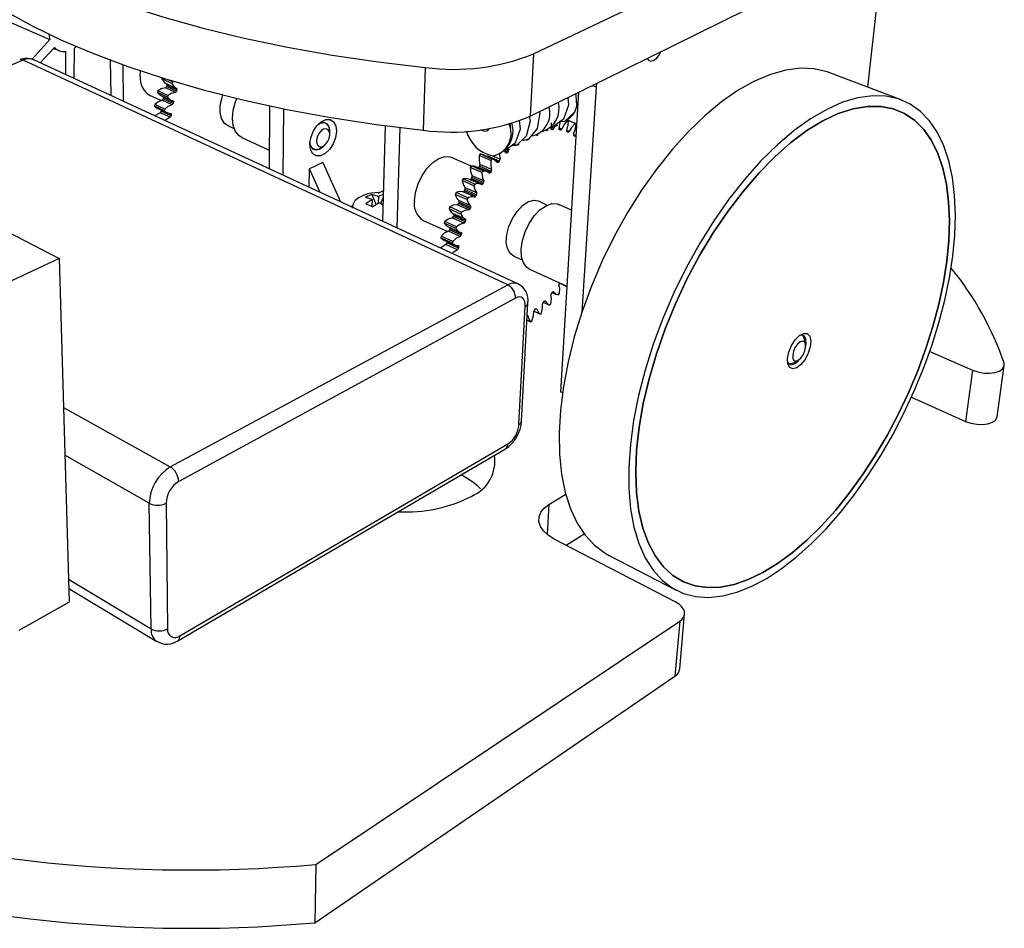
# Model space of a CAD drawing. Extents: x 0 to 190, y 0 to 149.
# Tile 2 of 4: x 124 to 190, y 57 to 118. Entities that reach past the tile are written whole.
import ezdxf

# ---------------------------------------------------------------- set-up
doc = ezdxf.new("R2010")
doc.units = 0
doc.layers.get('0').update_dxf_attribs({"linetype": 'CONTINUOUS'})

msp = doc.modelspace()

# ---------------------------------------------------------------- linework, layer by layer
at = {"color": 7, "linetype": 'CONTINUOUS'}
for p, q in [((158.798, 115.878), (184.894, 128.314)), ((158.579, 111.703), (184.454, 124.488)), ((181.185, 113.653), (182.256, 123.402)), ((123.867, 117.949), (126.439, 116.832)), ((126.439, 116.832), (125.235, 115.511)), ((125.798, 115.275), (126.742, 116.296)), ((126.684, 116.233), (127.054, 116.095)), ((127.48, 116.044), (127.487, 114.493)), ((128.069, 114.224), (128.079, 116.268)), ((157.083, 100.409), (124.645, 115.466)), ((157.767, 100.482), (125.357, 115.479)), ((130.481, 115.456), (130.528, 113.086)), ((158.798, 115.878), (158.579, 111.703)), ((131.376, 112.694), (131.334, 115.144)), ((132.478, 114.384), (132.497, 114.736)), ((151.567, 114.966), (151.424, 110.767)), ((133.953, 114.269), (133.928, 114.202)), ((134.599, 113.899), (133.928, 114.202)), ((134.643, 114.016), (134.359, 114.144)), ((134.643, 114.016), (134.599, 113.899)), ((183.428, 112.797), (178.651, 114.619)), ((133.674, 113.407), (133.642, 113.289)), ((134.344, 113.102), (133.674, 113.407)), ((134.837, 113.303), (134.167, 113.608)), ((134.274, 113.775), (134.246, 113.689)), ((134.916, 113.385), (134.246, 113.689)), ((134.922, 113.568), (134.252, 113.872)), ((134.944, 113.471), (134.274, 113.775)), ((134.944, 113.471), (134.916, 113.385)), ((162.998, 113.651), (162.043, 98.577)), ((163.022, 113.898), (162.998, 113.651)), ((133.141, 113.099), (133.902, 112.751)), ((134.312, 112.983), (133.642, 113.289)), ((133.873, 113.083), (134.542, 112.777)), ((134.62, 112.466), (133.952, 112.772)), ((134.045, 112.949), (134.025, 112.863)), ((134.694, 112.557), (134.025, 112.863)), ((134.714, 112.644), (134.045, 112.949)), ((134.344, 113.102), (134.312, 112.983)), ((161.829, 113.309), (160.617, 93.25)), ((133.462, 112.491), (133.442, 112.373)), ((134.11, 112.066), (133.442, 112.373)), ((133.442, 112.373), (133.623, 112.255)), ((134.131, 112.184), (133.462, 112.491)), ((133.62, 112.249), (134.288, 111.942)), ((133.893, 112.123), (133.883, 112.043)), ((134.55, 111.735), (133.883, 112.043)), ((134.131, 112.184), (134.11, 112.066)), ((134.714, 112.644), (134.694, 112.557)), ((141.149, 112.401), (141.117, 108.187)), ((142.085, 112.206), (142.041, 107.759)), ((161.696, 112.62), (161.791, 112.667)), ((134.484, 111.635), (133.816, 111.943)), ((134.561, 111.821), (134.55, 111.735)), ((161.149, 111.421), (161.031, 111.47)), ((161.149, 111.421), (161.078, 111.441)), ((161.097, 111.449), (161.702, 111.197)), ((161.097, 111.442), (161.097, 111.449)), ((161.6, 111.228), (161.148, 111.416)), ((138.408, 111.034), (138.767, 110.889)), ((144.889, 111.246), (144.792, 111.29)), ((145.171, 110.523), (145.158, 110.756)), ((148.877, 111.074), (148.701, 104.677)), ((149.681, 104.224), (149.884, 110.946)), ((157.166, 111.218), (157.266, 110.893)), ((157.226, 111.234), (157.266, 110.893)), ((160.082, 110.811), (160.024, 110.808)), ((160.242, 111.077), (160.162, 110.893)), ((160.615, 110.777), (160.561, 110.786)), ((161.663, 111.192), (161.6, 111.228)), ((161.693, 111.05), (161.644, 111.07)), ((139.291, 110.284), (141.126, 109.443)), ((145.166, 110.606), (145.17, 110.684)), ((158.356, 110.092), (158.491, 110.159)), ((159.006, 110.417), (159.14, 110.484)), ((161.105, 110.629), (161.057, 110.649)), ((161.545, 110.372), (161.502, 110.403)), ((144.004, 109.535), (144.102, 109.491)), ((144.646, 109.617), (144.829, 109.762)), ((156.968, 109.245), (156.849, 109.416)), ((154.643, 108.37), (153.328, 108.946)), ((155.242, 109.178), (155.163, 109.079)), ((155.947, 108.738), (155.163, 109.079)), ((156.026, 108.837), (155.242, 109.178)), ((155.403, 109.129), (155.242, 109.178)), ((156.188, 108.791), (155.404, 109.132)), ((155.743, 109.039), (155.709, 108.999)), ((156.527, 108.699), (155.743, 109.039)), ((156.026, 108.837), (155.947, 108.738)), ((157.109, 109.304), (157.047, 109.245)), ((143.802, 106.944), (143.82, 108.183)), ((144.703, 108.606), (143.82, 108.183)), ((144.528, 106.608), (143.82, 108.183)), ((144.703, 108.606), (145.881, 105.982)), ((154.65, 108.38), (154.577, 108.271)), ((155.36, 107.927), (154.577, 108.271)), ((155.433, 108.036), (154.65, 108.38)), ((155.687, 108.004), (154.904, 108.347)), ((155.192, 108.355), (155.137, 108.28)), ((155.92, 107.937), (155.137, 108.28)), ((155.975, 108.012), (155.192, 108.355)), ((156.004, 108.137), (155.221, 108.479)), ((156.527, 108.699), (156.468, 108.631)), ((154.108, 107.513), (154.042, 107.396)), ((154.89, 107.166), (154.108, 107.513)), ((155.265, 107.156), (154.483, 107.501)), ((154.681, 107.603), (154.63, 107.521)), ((155.412, 107.175), (154.63, 107.521)), ((155.463, 107.257), (154.681, 107.603)), ((155.481, 107.379), (154.699, 107.724)), ((155.433, 108.036), (155.36, 107.927)), ((155.975, 108.012), (155.92, 107.937)), ((154.824, 107.049), (154.042, 107.396)), ((154.22, 106.795), (154.175, 106.708)), ((155.001, 106.447), (154.22, 106.795)), ((155.007, 106.565), (154.226, 106.912)), ((154.89, 107.166), (154.824, 107.049)), ((155.463, 107.257), (155.412, 107.175)), ((148.007, 106.124), (147.553, 106.264)), ((148.007, 106.124), (147.586, 105.849)), ((148.434, 106.335), (147.981, 106.475)), ((147.981, 106.475), (148.274, 105.782)), ((148.007, 106.124), (147.995, 105.662)), ((148.418, 106.561), (148.758, 106.729)), ((148.434, 106.335), (148.422, 105.879)), ((148.58, 105.853), (148.744, 106.233)), ((153.626, 106.592), (153.568, 106.47)), ((154.349, 106.12), (153.568, 106.47)), ((154.407, 106.243), (153.626, 106.592)), ((154.869, 106.297), (154.088, 106.645)), ((154.956, 106.36), (154.175, 106.708)), ((154.407, 106.243), (154.349, 106.12)), ((155.001, 106.447), (154.956, 106.36)), ((120.191, 105.718), (127.056, 102.185)), ((146.588, 105.655), (146.7, 105.711)), ((148.471, 105.911), (148.05, 105.636)), ((153.213, 105.635), (153.165, 105.51)), ((153.944, 105.158), (153.165, 105.51)), ((153.992, 105.283), (153.213, 105.635)), ((154.473, 105.43), (153.693, 105.78)), ((153.817, 105.948), (153.778, 105.857)), ((154.558, 105.507), (153.778, 105.857)), ((154.591, 105.708), (153.812, 106.058)), ((154.596, 105.597), (153.817, 105.948)), ((154.596, 105.597), (154.558, 105.507)), ((159.711, 105.747), (159.162, 106.017)), ((161.353, 105.426), (160.495, 105.802)), ((154.145, 104.541), (153.367, 104.894)), ((153.479, 105.075), (153.448, 104.984)), ((154.226, 104.631), (153.448, 104.984)), ((154.241, 104.824), (153.462, 105.177)), ((154.257, 104.723), (153.479, 105.075)), ((153.992, 105.283), (153.944, 105.158)), ((151.425, 104.729), (153.064, 103.979)), ((152.876, 104.66), (152.839, 104.534)), ((153.617, 104.179), (152.839, 104.534)), ((153.654, 104.305), (152.876, 104.66)), ((153.053, 104.328), (153.83, 103.973)), ((153.213, 104.195), (153.19, 104.103)), ((153.99, 103.84), (153.213, 104.195)), ((153.654, 104.305), (153.617, 104.179)), ((154.257, 104.723), (154.226, 104.631)), ((152.622, 103.684), (152.596, 103.559)), ((153.372, 103.202), (152.596, 103.559)), ((152.596, 103.559), (152.767, 103.443)), ((153.399, 103.328), (152.622, 103.684)), ((153.89, 103.648), (153.114, 104.004)), ((153.966, 103.748), (153.19, 104.103)), ((153.99, 103.84), (153.966, 103.748)), ((152.763, 103.437), (153.539, 103.08)), ((153.713, 102.767), (152.939, 103.124)), ((153.023, 103.318), (153.008, 103.232)), ((153.783, 102.875), (153.008, 103.232)), ((153.399, 103.328), (153.372, 103.202)), ((153.799, 102.966), (153.783, 102.875)), ((127.056, 102.185), (123.444, 100.483)), ((127.056, 102.185), (127.731, 79.16)), ((157.489, 102.325), (158.055, 102.095)), ((158.533, 101.475), (161.045, 100.325)), ((134.499, 88.227), (157.083, 100.409)), ((161.042, 100.288), (160.538, 100.519)), ((160.539, 100.521), (160.559, 100.548)), ((157.602, 99.527), (135.059, 87.254)), ((160.017, 99.857), (160.073, 99.923)), ((160.063, 99.911), (160.312, 99.796)), ((160.482, 99.753), (160.556, 99.849)), ((157.837, 91.067), (158.259, 98.977)), ((158.006, 91.293), (158.431, 99.194)), ((159.458, 99.255), (159.824, 99.085)), ((159.466, 99.264), (159.525, 99.322)), ((159.887, 99.058), (159.966, 99.143)), ((159.265, 98.446), (158.838, 98.645)), ((158.893, 98.751), (158.953, 98.8)), ((159.265, 98.446), (159.347, 98.52)), ((158.624, 97.927), (158.369, 98.047)), ((158.624, 97.927), (158.707, 97.988)), ((177.015, 96.46), (176.935, 96.818)), ((185.333, 95.945), (188.186, 94.703)), ((176.182, 95.178), (176.507, 95.354)), ((189.842, 91.587), (190.32, 95.01)), ((188.186, 94.703), (187.726, 91.275)), ((160.746, 93.187), (160.617, 93.25)), ((184.108, 92.893), (187.726, 91.275)), ((135.147, 76.927), (157.1, 89.772)), ((134.996, 76.581), (156.925, 89.433)), ((159.845, 85.711), (160.971, 86.398)), ((133.208, 77.386), (133.09, 85.792)), ((134.214, 85.792), (134.306, 77.386)), ((160.99, 82.987), (162.201, 83.744)), ((168.334, 79.16), (160.201, 83.398)), ((163.865, 82.3), (168.36, 79.972)), ((127.704, 80.095), (133.602, 76.527)), ((127.731, 79.16), (124.35, 77.266)), ((144.241, 61.611), (168.592, 77.903)), ((168.592, 77.903), (168.277, 74.215)), ((168.599, 74.702), (168.916, 78.383)), ((144.171, 57.71), (168.277, 74.215)), ((144.241, 61.611), (144.171, 57.71))]:
    msp.add_line(p, q, dxfattribs=at)
at = {"color": 8, "linetype": 'CONTINUOUS'}
for p, q in [((124.645, 115.466), (110.45, 109.55)), ((162.998, 113.651), (162.737, 113.757)), ((134.561, 111.821), (134.33, 111.927)), ((159.514, 110.731), (159.404, 110.778)), ((160.082, 110.811), (159.984, 110.853)), ((160.162, 110.893), (159.99, 110.965)), ((160.024, 110.808), (159.997, 110.82)), ((160.615, 110.777), (160.534, 110.811)), ((160.698, 110.845), (160.538, 110.912)), ((160.561, 110.786), (160.548, 110.791)), ((161.189, 110.683), (161.038, 110.746)), ((161.627, 110.411), (161.484, 110.471)), ((157.646, 109.769), (157.564, 109.804)), ((156.567, 108.823), (156.09, 109.03)), ((157.109, 109.304), (156.902, 109.393)), ((157.047, 109.245), (156.934, 109.294)), ((156.468, 108.631), (156.281, 108.712)), ((153.799, 102.966), (153.579, 103.067)), ((160.151, 99.943), (160.125, 99.955)), ((159.599, 99.327), (159.561, 99.344)), ((158.433, 98.341), (158.386, 98.363)), ((159.023, 98.79), (158.974, 98.813)), ((127.349, 92.199), (134.499, 88.227)), ((133.09, 85.792), (127.443, 89.003)), ((159.845, 85.711), (159.725, 83.706)), ((127.686, 80.712), (133.208, 77.386))]:
    msp.add_line(p, q, dxfattribs=at)
at = {"color": 7, "linetype": 'CONTINUOUS', "flags": 128}
for points in [[(115.882, 129.916), (116.387, 128.873), (117.074, 127.828), (117.947, 126.784), (119.006, 125.747), (120.253, 124.721), (121.688, 123.712), (123.31, 122.726), (125.114, 121.768), (127.098, 120.843), (129.256, 119.959), (131.58, 119.119), (134.061, 118.331), (136.689, 117.599), (139.453, 116.93), (142.338, 116.327), (145.329, 115.797), (148.412, 115.342), (151.567, 114.966)], [(116.089, 126.137), (116.591, 125.064), (117.274, 123.988), (118.14, 122.914), (119.191, 121.846), (120.428, 120.791), (121.851, 119.754), (123.458, 118.739), (125.246, 117.754), (127.211, 116.804), (129.347, 115.895), (131.648, 115.032), (134.104, 114.222), (136.705, 113.471), (139.439, 112.783), (142.294, 112.164), (145.254, 111.619), (148.303, 111.152), (151.424, 110.767)], [(128.079, 116.268), (128.183, 116.341), (128.208, 116.359)], [(166.417, 115.575), (166.485, 115.471), (166.647, 115.39), (166.848, 115.433), (167.057, 115.593), (167.242, 115.846), (167.331, 116.027)], [(178.651, 114.619), (178.462, 114.686), (177.602, 114.881), (176.677, 114.918), (175.696, 114.793), (174.668, 114.505), (173.602, 114.054), (172.509, 113.442), (171.401, 112.672), (170.29, 111.753), (169.186, 110.691), (168.103, 109.496), (167.053, 108.182), (166.047, 106.761), (165.097, 105.249), (164.214, 103.662), (163.409, 102.019), (162.689, 100.338), (162.063, 98.637), (161.538, 96.937), (161.119, 95.255), (160.809, 93.61), (160.611, 92.02), (160.526, 90.502), (160.554, 89.071), (160.692, 87.74), (160.938, 86.523), (161.287, 85.43), (161.734, 84.47), (162.272, 83.65), (162.896, 82.976), (163.597, 82.451), (163.865, 82.3)], [(133.928, 114.202), (134.085, 113.978), (134.252, 113.872)], [(134.167, 113.608), (133.892, 113.537), (133.674, 113.407)], [(134.599, 113.899), (134.755, 113.675), (134.922, 113.568)], [(133.952, 112.772), (133.674, 112.654), (133.462, 112.491)], [(133.642, 113.289), (133.827, 113.107), (133.875, 113.089)], [(134.312, 112.983), (134.497, 112.801), (134.681, 112.732)], [(134.837, 113.303), (134.562, 113.232), (134.344, 113.102)], [(134.681, 112.732), (134.691, 112.728), (134.699, 112.721), (134.706, 112.712), (134.712, 112.701), (134.715, 112.689), (134.717, 112.674), (134.716, 112.659), (134.714, 112.644)], [(138.408, 111.034), (138.131, 111.226), (137.933, 111.545), (137.835, 111.964), (137.844, 112.45), (137.96, 112.961), (138.024, 113.137)], [(139.291, 110.284), (139.107, 110.398), (138.86, 110.691), (138.705, 111.095), (138.652, 111.582), (138.706, 112.119), (138.863, 112.669), (138.975, 112.931)], [(161.107, 112.952), (161.149, 112.441), (160.806, 111.507), (160.09, 110.978), (159.958, 110.978)], [(161.712, 112.393), (161.66, 113.114), (161.627, 113.209)], [(186.848, 107.602), (186.605, 108.715), (186.268, 109.725), (185.838, 110.62), (185.317, 111.39), (184.708, 112.026), (184.015, 112.519), (183.243, 112.863), (182.398, 113.05), (181.488, 113.076), (180.519, 112.939), (179.5, 112.635), (178.443, 112.166), (177.356, 111.534), (176.251, 110.743), (175.14, 109.8), (174.035, 108.713), (172.948, 107.492), (171.892, 106.149), (170.877, 104.7), (169.917, 103.16), (169.022, 101.544), (168.201, 99.873), (167.466, 98.164), (166.822, 96.437), (166.279, 94.712), (165.84, 93.007), (165.51, 91.341), (165.291, 89.733), (165.185, 88.199), (165.191, 86.754), (165.308, 85.413), (165.533, 84.188), (165.861, 83.09), (166.288, 82.128), (166.808, 81.309), (167.414, 80.638), (168.098, 80.12), (168.853, 79.755), (169.67, 79.546), (170.54, 79.49), (171.456, 79.586), (172.407, 79.83), (173.386, 80.217), (174.383, 80.742), (175.391, 81.398), (176.4, 82.178), (177.402, 83.075), (178.39, 84.079), (179.355, 85.181), (180.292, 86.373), (181.191, 87.644), (182.048, 88.984), (182.854, 90.383), (183.605, 91.829), (184.295, 93.312), (184.918, 94.821), (185.47, 96.343), (185.945, 97.868), (186.339, 99.383), (186.65, 100.876), (186.874, 102.336), (187.007, 103.751), (187.048, 105.108), (186.995, 106.396), (186.848, 107.602)], [(134.11, 112.066), (134.32, 111.928), (134.518, 111.897)], [(134.62, 112.466), (134.343, 112.347), (134.131, 112.184)], [(161.712, 112.393), (161.542, 111.982), (160.891, 111.361), (160.588, 111.324)], [(186.449, 107.15), (186.21, 108.234), (185.877, 109.214), (185.451, 110.079), (184.936, 110.82), (184.334, 111.426), (183.65, 111.891), (182.889, 112.206), (182.056, 112.367), (181.16, 112.367), (180.207, 112.205), (179.208, 111.879), (178.172, 111.39), (177.11, 110.741), (176.033, 109.937), (174.953, 108.985), (173.881, 107.893), (172.831, 106.672), (171.814, 105.336), (170.842, 103.899), (169.927, 102.377), (169.079, 100.787), (168.308, 99.148), (167.623, 97.478), (167.031, 95.797), (166.54, 94.125), (166.154, 92.479), (165.876, 90.88), (165.708, 89.343), (165.652, 87.886), (165.705, 86.523), (165.867, 85.268), (166.134, 84.132), (166.501, 83.126), (166.963, 82.257), (167.513, 81.533), (168.144, 80.958), (168.849, 80.534), (169.62, 80.263), (170.447, 80.146), (171.323, 80.179), (172.239, 80.361), (173.185, 80.686), (174.153, 81.151), (175.134, 81.749), (176.119, 82.472), (177.101, 83.314), (178.071, 84.265), (179.021, 85.317), (179.943, 86.46), (180.832, 87.685), (181.678, 88.981), (182.477, 90.338), (183.221, 91.744), (183.906, 93.188), (184.524, 94.659), (185.072, 96.146), (185.545, 97.636), (185.938, 99.118), (186.247, 100.579), (186.47, 102.007), (186.604, 103.391), (186.646, 104.717), (186.595, 105.974), (186.449, 107.15)], [(166.134, 84.132), (165.867, 85.268), (165.705, 86.523), (165.652, 87.886), (165.708, 89.343), (165.876, 90.88), (166.154, 92.479), (166.54, 94.125), (167.031, 95.797), (167.623, 97.478), (168.308, 99.148), (169.079, 100.787), (169.927, 102.377), (170.842, 103.899), (171.814, 105.336), (172.831, 106.672), (173.881, 107.893), (174.953, 108.985), (176.033, 109.937), (177.11, 110.741), (178.172, 111.39), (179.208, 111.879), (180.207, 112.205), (181.16, 112.367), (182.056, 112.367), (182.889, 112.206), (183.65, 111.891), (184.334, 111.426), (184.936, 110.82), (185.451, 110.079), (185.877, 109.214), (186.21, 108.234), (186.449, 107.15), (186.595, 105.974), (186.646, 104.717), (186.604, 103.391), (186.47, 102.007), (186.247, 100.579), (185.938, 99.118), (185.545, 97.636), (185.072, 96.146), (184.524, 94.659), (183.906, 93.188), (183.221, 91.744), (182.477, 90.338), (181.678, 88.981), (180.832, 87.685), (179.943, 86.46), (179.021, 85.317), (178.071, 84.265), (177.101, 83.314), (176.119, 82.472), (175.134, 81.749), (174.153, 81.151), (173.185, 80.686), (172.239, 80.361), (171.323, 80.179), (170.447, 80.146), (169.62, 80.263), (168.849, 80.534), (168.144, 80.958), (167.513, 81.533), (166.963, 82.257), (166.501, 83.126), (166.134, 84.132)], [(133.816, 111.943), (133.541, 111.78), (133.471, 111.713)], [(134.484, 111.635), (134.209, 111.472), (134.146, 111.412)], [(134.518, 111.897), (134.529, 111.895), (134.539, 111.891), (134.547, 111.884), (134.554, 111.874), (134.558, 111.863), (134.561, 111.85), (134.562, 111.836), (134.561, 111.821)], [(145.622, 110.684), (145.561, 110.265), (145.4, 109.846), (145.159, 109.478), (144.866, 109.204), (144.557, 109.056), (144.267, 109.053), (144.033, 109.197), (143.882, 109.47), (143.834, 109.84), (143.894, 110.261), (144.055, 110.684), (144.299, 111.055), (144.594, 111.33), (144.906, 111.476), (145.195, 111.475), (145.428, 111.327), (145.576, 111.053), (145.622, 110.684)], [(157.859, 111.408), (157.909, 110.833), (157.572, 109.89), (156.859, 109.361), (156.777, 109.362)], [(158.529, 111.702), (158.581, 111.382), (158.325, 110.375), (157.678, 109.753), (157.385, 109.719)], [(159.211, 112.015), (159.231, 111.933), (159.059, 110.873), (158.484, 110.165), (158.061, 110.059)], [(161.078, 111.441), (160.846, 111.13), (160.698, 110.845)], [(160.923, 111.376), (160.989, 111.409), (160.993, 111.411)], [(161.038, 110.747), (161.13, 111.132), (161.149, 111.421)], [(145.171, 110.45), (145.148, 110.656), (145.061, 110.803), (144.924, 110.868), (144.757, 110.841), (144.586, 110.726), (144.437, 110.54), (144.333, 110.312), (144.289, 110.076), (144.313, 109.869), (144.401, 109.723), (144.538, 109.659), (144.705, 109.687), (144.875, 109.802), (145.023, 109.988), (145.127, 110.215), (145.171, 110.45)], [(144.397, 111.156), (144.537, 111.235), (144.788, 111.275), (144.993, 111.177), (145.123, 110.956), (145.158, 110.756)], [(145.17, 110.684), (145.125, 110.992), (144.984, 111.205), (144.769, 111.292), (144.513, 111.238), (144.422, 111.188)], [(155.245, 110.825), (155.377, 110.744), (155.577, 110.701)], [(155.577, 110.701), (155.753, 110.756), (155.869, 110.887)], [(159.647, 110.738), (159.713, 110.771), (159.78, 110.804)], [(160.024, 110.808), (160.014, 110.809), (160.005, 110.813), (159.997, 110.819), (159.991, 110.828), (159.986, 110.84), (159.984, 110.853), (159.983, 110.868), (159.985, 110.884)], [(159.985, 110.884), (160.009, 111.251), (160.008, 111.254)], [(160.284, 111.057), (160.35, 111.09), (160.417, 111.123)], [(160.561, 110.786), (160.552, 110.789), (160.544, 110.794), (160.537, 110.803), (160.533, 110.813), (160.53, 110.826), (160.529, 110.841), (160.529, 110.856), (160.532, 110.872)], [(160.532, 110.872), (160.591, 111.253), (160.589, 111.315)], [(161.057, 110.649), (161.048, 110.654), (161.041, 110.662), (161.036, 110.672), (161.033, 110.685), (161.031, 110.699), (161.032, 110.714), (161.034, 110.73), (161.038, 110.747)], [(161.6, 111.228), (161.354, 110.951), (161.189, 110.683)], [(161.494, 110.509), (161.617, 110.894), (161.663, 111.192)], [(161.189, 110.683), (161.18, 110.669), (161.169, 110.656), (161.159, 110.645), (161.147, 110.636), (161.136, 110.63), (161.125, 110.627), (161.115, 110.626), (161.105, 110.629)], [(161.627, 110.411), (161.617, 110.398), (161.607, 110.386), (161.596, 110.377), (161.584, 110.371), (161.573, 110.367), (161.563, 110.365), (161.553, 110.367), (161.545, 110.372)], [(143.83, 109.919), (143.87, 109.741), (144.012, 109.528), (144.228, 109.444), (144.484, 109.501), (144.742, 109.688), (144.764, 109.711)], [(144.646, 109.617), (144.46, 109.504), (144.21, 109.461), (144.003, 109.557), (143.872, 109.776), (143.837, 109.971)], [(157.056, 109.441), (157.124, 109.475), (157.192, 109.509)], [(157.646, 109.769), (157.634, 109.761), (157.623, 109.756), (157.612, 109.754), (157.601, 109.755), (157.592, 109.758), (157.584, 109.765), (157.577, 109.774), (157.573, 109.785)], [(157.707, 109.767), (157.775, 109.801), (157.843, 109.835)], [(150.84, 106.051), (150.911, 106.608), (151.083, 107.181), (151.346, 107.73), (151.68, 108.217), (152.063, 108.608), (152.467, 108.876), (152.864, 109.004), (153.228, 108.982), (153.328, 108.946)], [(155.163, 109.079), (155.163, 108.718), (155.221, 108.479)], [(156.385, 108.614), (156.206, 108.783), (156.026, 108.837)], [(156.547, 109.187), (156.537, 109.087), (156.567, 108.823)], [(157.047, 109.245), (157.035, 109.236), (157.024, 109.228), (157.012, 109.224), (157.001, 109.223), (156.991, 109.224), (156.982, 109.228), (156.974, 109.235), (156.968, 109.245)], [(154.577, 108.271), (154.613, 107.935), (154.699, 107.724)], [(154.898, 108.336), (154.845, 108.367), (154.65, 108.38)], [(155.947, 108.738), (155.946, 108.376), (156.004, 108.137)], [(156.468, 108.631), (156.457, 108.619), (156.445, 108.61), (156.433, 108.604), (156.422, 108.6), (156.411, 108.599), (156.401, 108.601), (156.392, 108.606), (156.385, 108.614)], [(154.479, 107.491), (154.315, 107.541), (154.108, 107.513)], [(155.36, 107.927), (155.396, 107.59), (155.481, 107.379)], [(155.834, 107.903), (155.629, 108.023), (155.433, 108.036)], [(155.92, 107.937), (155.909, 107.924), (155.898, 107.913), (155.886, 107.904), (155.874, 107.898), (155.863, 107.895), (155.852, 107.895), (155.842, 107.898), (155.834, 107.903)], [(154.042, 107.396), (154.115, 107.091), (154.226, 106.912)], [(154.824, 107.049), (154.896, 106.743), (155.007, 106.565)], [(155.325, 107.126), (155.097, 107.195), (154.89, 107.166)], [(155.412, 107.175), (155.403, 107.161), (155.392, 107.148), (155.38, 107.138), (155.369, 107.13), (155.357, 107.125), (155.345, 107.122), (155.335, 107.123), (155.325, 107.126)], [(148.465, 106.587), (147.941, 106.554), (147.728, 106.512), (147.399, 106.406), (147.101, 106.248), (146.859, 106.034), (146.711, 105.774), (146.673, 105.557)], [(147.981, 106.475), (147.669, 106.333), (147.553, 106.264)], [(148.75, 106.445), (148.558, 106.388), (148.434, 106.335)], [(153.568, 106.47), (153.676, 106.201), (153.812, 106.058)], [(154.088, 106.645), (153.84, 106.661), (153.626, 106.592)], [(154.349, 106.12), (154.456, 105.851), (154.591, 105.708)], [(154.869, 106.297), (154.622, 106.313), (154.407, 106.243)], [(147.586, 105.849), (147.916, 105.701), (148.05, 105.636)], [(148.731, 105.759), (148.606, 105.839), (148.471, 105.911)], [(153.165, 105.51), (153.305, 105.282), (153.462, 105.177)], [(153.693, 105.78), (153.431, 105.744), (153.213, 105.635)], [(157.489, 102.325), (157.236, 102.512), (157.061, 102.838), (156.987, 103.274), (157.021, 103.785), (157.161, 104.329), (157.395, 104.861), (157.704, 105.337), (158.062, 105.718), (158.439, 105.972), (158.805, 106.079), (159.129, 106.032), (159.162, 106.017)], [(158.533, 101.475), (158.36, 101.586), (158.137, 101.883), (158.008, 102.3), (157.983, 102.81), (158.064, 103.378), (158.246, 103.964), (158.517, 104.528), (158.856, 105.029), (159.241, 105.434), (159.645, 105.715), (160.04, 105.852), (160.398, 105.837), (160.495, 105.802)], [(153.367, 104.894), (153.095, 104.807), (152.876, 104.66)], [(153.462, 105.177), (153.471, 105.171), (153.478, 105.163), (153.483, 105.152), (153.486, 105.139), (153.487, 105.124), (153.487, 105.109), (153.484, 105.092), (153.479, 105.075)], [(153.944, 105.158), (154.084, 104.929), (154.241, 104.824)], [(154.473, 105.43), (154.211, 105.393), (153.992, 105.283)], [(154.241, 104.824), (154.249, 104.819), (154.256, 104.81), (154.261, 104.799), (154.265, 104.786), (154.266, 104.772), (154.265, 104.756), (154.262, 104.74), (154.257, 104.723)], [(152.839, 104.534), (153.01, 104.351), (153.055, 104.334)], [(153.617, 104.179), (153.787, 103.996), (153.962, 103.931)], [(154.145, 104.541), (153.873, 104.453), (153.654, 104.305)], [(153.114, 104.004), (152.837, 103.866), (152.622, 103.684)], [(153.89, 103.648), (153.614, 103.51), (153.399, 103.328)], [(153.962, 103.931), (153.972, 103.928), (153.98, 103.921), (153.986, 103.912), (153.991, 103.901), (153.994, 103.888), (153.994, 103.873), (153.993, 103.857), (153.99, 103.84)], [(152.939, 103.124), (152.662, 102.939), (152.59, 102.865)], [(153.372, 103.202), (153.57, 103.068), (153.761, 103.044)], [(153.761, 103.044), (153.771, 103.043), (153.78, 103.039), (153.788, 103.032), (153.794, 103.022), (153.798, 103.01), (153.8, 102.997), (153.801, 102.982), (153.799, 102.966)], [(153.713, 102.767), (153.437, 102.581), (153.373, 102.515)], [(160.556, 99.849), (160.561, 100.184), (160.511, 100.404)], [(158.259, 98.977), (158.255, 99.151), (158.224, 99.305), (158.168, 99.431), (158.087, 99.525), (157.987, 99.583), (157.869, 99.603), (157.739, 99.584), (157.602, 99.527)], [(159.966, 99.143), (160.004, 99.496), (159.979, 99.739)], [(160.073, 99.923), (160.084, 99.934), (160.095, 99.943), (160.106, 99.95), (160.117, 99.954), (160.127, 99.955), (160.136, 99.954), (160.144, 99.95), (160.151, 99.943)], [(160.151, 99.943), (160.316, 99.795), (160.482, 99.753)], [(159.347, 98.52), (159.417, 98.885), (159.418, 99.147)], [(159.525, 99.322), (159.535, 99.332), (159.546, 99.339), (159.557, 99.343), (159.568, 99.345), (159.577, 99.345), (159.586, 99.341), (159.593, 99.335), (159.599, 99.327)], [(159.599, 99.327), (159.737, 99.136), (159.887, 99.058)], [(158.433, 98.341), (158.512, 98.075), (158.624, 97.927)], [(158.707, 97.988), (158.81, 98.36), (158.837, 98.638)], [(158.953, 98.8), (158.965, 98.808), (158.976, 98.813), (158.986, 98.816), (158.996, 98.816), (159.005, 98.813), (159.013, 98.808), (159.019, 98.8), (159.023, 98.79)], [(159.023, 98.79), (159.133, 98.56), (159.265, 98.446)], [(175.836, 95.125), (175.817, 95.485), (175.904, 95.914), (176.083, 96.352), (176.332, 96.74), (176.616, 97.025), (176.896, 97.168), (177.134, 97.15), (177.299, 96.975), (177.367, 96.667), (177.332, 96.268), (177.197, 95.83), (176.981, 95.414), (176.712, 95.073), (176.427, 94.855), (176.164, 94.788), (175.957, 94.882), (175.836, 95.125)], [(177.036, 96.319), (177.056, 96.45), (177.044, 96.771), (176.936, 96.984), (176.749, 97.057), (176.643, 97.04)], [(176.845, 97.022), (176.933, 96.83), (176.933, 96.829)], [(176.169, 95.503), (176.243, 95.36), (176.369, 95.312), (176.53, 95.367), (176.699, 95.514), (176.853, 95.733), (176.966, 95.989), (177.023, 96.245), (177.015, 96.461), (176.942, 96.604), (176.816, 96.653), (176.656, 96.6), (176.486, 96.452), (176.332, 96.233), (176.217, 95.975), (176.16, 95.718), (176.169, 95.503)], [(175.82, 95.252), (175.897, 95.137), (176.086, 95.067), (176.324, 95.148), (176.538, 95.326)], [(176.172, 95.172), (175.965, 95.11), (175.937, 95.111)], [(188.186, 94.703), (188.545, 94.581), (188.939, 94.511), (189.334, 94.498), (189.696, 94.545), (189.996, 94.646), (190.207, 94.793), (190.313, 94.973), (190.305, 95.172)], [(187.726, 91.275), (188.081, 91.151), (188.471, 91.079), (188.862, 91.067), (189.222, 91.114), (189.519, 91.217), (189.729, 91.366), (189.834, 91.55), (189.842, 91.587)], [(160.201, 83.398), (159.798, 83.649), (159.485, 83.935), (159.272, 84.244), (159.169, 84.564), (159.177, 84.882), (159.297, 85.187), (159.522, 85.467), (159.845, 85.711)], [(168.592, 77.903), (168.754, 78.039), (168.862, 78.193), (168.914, 78.361), (168.907, 78.534), (168.842, 78.708), (168.721, 78.874), (168.55, 79.027), (168.334, 79.16)]]:
    msp.add_lwpolyline(points, dxfattribs=at)
at = {"color": 7, "linetype": 'CONTINUOUS'}
for centre, radius, start, end in [((128.195, 117.319), 1.823, 182.41387, 195.50146), ((127.372, 116.935), 0.898, 225.41972, 276.91456), ((124.881, 114.429), 1.15, 66.40423, 113.75279), ((153.446, 129.194), 14.351, 262.47757, 291.89604), ((133.806, 114.256), 1.335, 174.50574, 240.09671), ((134.138, 113.715), 0.111, 285.00427, 346.43027), ((134.203, 113.81), 0.0789, 333.66149, 51.9402), ((134.808, 113.411), 0.111, 285.1618, 346.40791), ((134.873, 113.506), 0.0791, 333.56375, 51.79892), ((133.905, 112.885), 0.122, 292.52039, 349.8574), ((133.945, 112.975), 0.103, 345.65221, 16.9962), ((133.753, 112.057), 0.131, 299.0509, 353.61175), ((134.573, 112.579), 0.123, 292.66663, 349.8083), ((158.343, 111.899), 1.565, 284.83262, 15.98821), ((158.92, 112.218), 1.606, 287.84759, 15.12922), ((160.425, 112.622), 1.307, 295.02136, 349.9338), ((134.419, 111.75), 0.132, 299.18129, 353.53913), ((153.282, 124.376), 13.736, 262.22609, 292.68236), ((156.584, 111.348), 2.357, 195.20092, 257.59534), ((155.742, 110.709), 1.697, 281.41922, 19.20236), ((155.785, 110.54), 1.522, 281.08551, 13.39947), ((160.051, 110.922), 0.115, 285.49958, 345.06677), ((160.605, 110.873), 0.0969, 276.05313, 343.15091), ((161.577, 110.462), 0.0952, 150.25111, 217.80695), ((156.991, 109.423), 0.167, 314.78994, 1.20364), ((156.406, 108.806), 0.162, 318.49704, 6.07072), ((141.227, 108.471), 0.114, 160.68192, 190.89851), ((155.031, 108.356), 0.13, 309.6315, 324.40504), ((155.075, 108.448), 0.15, 321.69421, 11.9282), ((155.857, 108.106), 0.151, 321.74075, 11.7401), ((154.549, 107.557), 0.089, 276.30761, 336.24545), ((154.571, 107.681), 0.135, 324.54165, 18.62062), ((154.121, 106.859), 0.118, 326.99231, 26.57589), ((155.352, 107.336), 0.136, 324.56059, 18.41492), ((154.086, 106.738), 0.0932, 270.96506, 341.3968), ((154.867, 106.39), 0.0935, 271.17002, 341.43913), ((154.901, 106.512), 0.118, 326.97911, 26.35861), ((152.113, 105.824), 1.293, 169.87524, 237.83847), ((153.672, 105.889), 0.111, 281.16197, 343.37851), ((153.731, 105.999), 0.0999, 329.08914, 36.09907), ((154.451, 105.539), 0.111, 281.36877, 343.37762), ((154.51, 105.649), 0.1, 329.03605, 35.8815), ((153.323, 105.015), 0.128, 289.66623, 345.68657), ((153.101, 104.227), 0.117, 343.8777, 12.93812), ((154.101, 104.663), 0.129, 289.86166, 345.65183), ((153.049, 104.132), 0.144, 296.79654, 348.38084), ((153.824, 103.778), 0.145, 296.97354, 348.31796), ((152.854, 103.256), 0.156, 302.83315, 351.48791), ((153.628, 102.899), 0.158, 302.9884, 351.4), ((170.961, 88.585), 20.434, 18.8054, 39.31877), ((156.627, 99.547), 0.975, 358.78783, 62.1096), ((157.286, 99.408), 1.164, 349.41995, 66.22255), ((160.654, 100.431), 0.146, 141.88436, 190.5491), ((160.136, 99.753), 0.158, 138.84058, 185.04425), ((159.583, 99.148), 0.164, 135.36001, 180.28426), ((158.397, 98.34), 0.0364, 1.86918, 106.12182), ((159.003, 98.626), 0.166, 131.38655, 176.12722), ((155.62, 91.437), 2.391, 303.0791, 356.56297), ((156.118, 91.188), 1.724, 304.73879, 355.95417), ((153.702, 88.608), 2.525, 292.62635, 9.06223), ((136.026, 85.719), 2.937, 121.34034, 178.56565), ((133.847, 87.205), 1.212, 2.32592, 57.50102), ((151.664, 83.096), 5.132, 45.4535, 63.53512), ((135.986, 85.743), 1.773, 121.54362, 178.40292), ((133.652, 86.919), 1.259, 243.49074, 296.50926), ((150.33, 94.559), 9.352, 266.42176, 297.67393), ((133.757, 78.418), 1.169, 241.9969, 298.0031), ((134.815, 77.319), 0.514, 172.49323, 310.29951), ((134.279, 77.6), 1.246, 237.26055, 305.14058), ((167.947, 74.783), 0.657, 300.13312, 352.90266), ((135.87, 155.43), 94.192, 250.08271, 275.09844), ((135.901, 148.498), 91.164, 249.62797, 275.20491)]:
    msp.add_arc(centre, radius, start, end, dxfattribs=at)
at = {"color": 8, "linetype": 'CONTINUOUS'}
for centre, radius, start, end in [((124.514, 115.219), 0.279, 61.98126, 110.13115), ((125.016, 114.688), 0.861, 66.6762, 115.4875), ((157.495, 99.792), 0.743, 68.7734, 123.67977), ((158.155, 99.235), 0.278, 291.77528, 351.65504), ((157.719, 91.331), 0.29, 294.03809, 352.45237), ((156.701, 89.764), 0.399, 304.09038, 1.17414), ((134.176, 77.309), 0.97, 175.48058, 233.29663), ((134.772, 76.885), 0.378, 306.48528, 6.45715)]:
    msp.add_arc(centre, radius, start, end, dxfattribs=at)

doc.saveas('drawing.dxf')
